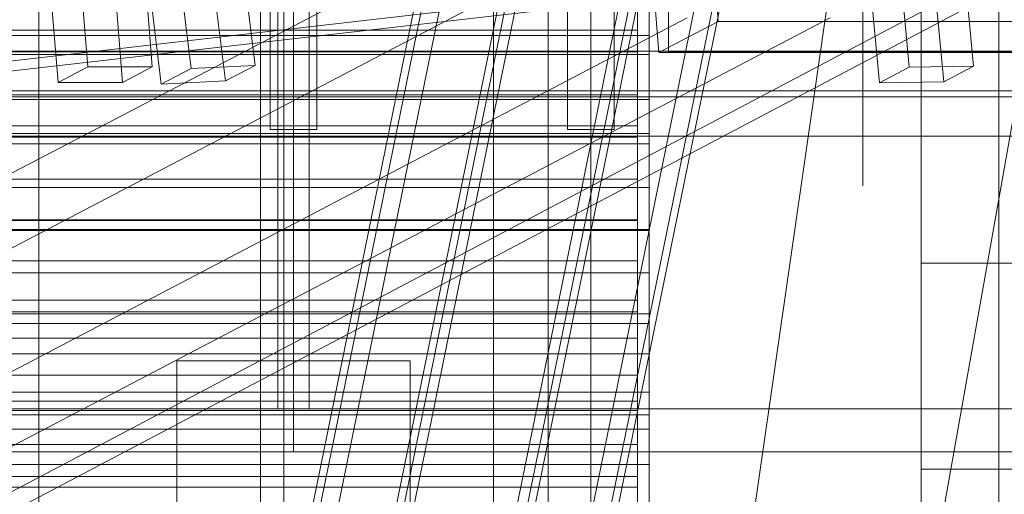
# Model space of a CAD drawing. Header units: millimetres. Extents: x -4738 to 65662, y -68080 to 6847.
# Tile 71 of 256: x -1892 to -1639, y -34514 to -34392. Entities that reach past the tile are written whole.
import ezdxf

# ---------------------------------------------------------------- set-up
doc = ezdxf.new("R2010")
doc.units = ezdxf.units.MM
for name, color, linetype, lineweight in [('COTAS_O', 1, 'Continuous', 0), ('frontal_briquetadora', 7, 'Continuous', 0), ('frontal_C03', 7, 'Continuous', 0), ('frontal_C10', 7, 'Continuous', 0), ('frontal_dosificador', 7, 'Continuous', 0), ('frontal_tolva', 7, 'Continuous', 0)]:
    doc.layers.add(name, color=color, linetype=linetype, lineweight=lineweight)
doc.dimstyles.new('R19_100', dxfattribs={"dimtxt": 250, "dimasz": 150, "dimexe": 150, "dimexo": 80, "dimgap": 100, "dimtad": 1, "dimtih": 1, "dimtoh": 1, "dimdsep": 46, "dimcen": 0.09, "dimadec": 0, "dimazin": 0, "dimtfac": 1, "dimtdec": 4, "dimtofl": 0, "dimtmove": 0, "dimatfit": 3, "dimfxl": 1, "dimtolj": 1, "dimtzin": 0, "dimarcsym": 0})

# ---------------------------------------------------------------- blocks, each defined once
blk = doc.blocks.new('DIM_R31_47')
at = {"layer": 'COTAS_O'}
for p, q in [((-1725, -31700), (-1025, -31700)), ((-1025, -31700), (-1070, -31850)), ((-1025, -34400), (-1025, -31700)), ((-1025, -31700), (-980, -31850)), ((-1025, -34400), (-1070, -34250)), ((-1025, -34400), (-980, -34250)), ((-1725, -34400), (-1025, -34400))]:
    blk.add_line(p, q, dxfattribs=at)
blk.add_text('2700 O', height=250, rotation=90, dxfattribs=at).set_placement((-1125, -33050))
blk = doc.blocks.new('DIM_R31_48')
at = {"layer": 'COTAS_O'}
for p, q in [((-1725, -33700), (-1575, -33655)), ((1725, -33700), (1575, -33655)), ((-1725, -34400), (-1725, -33700)), ((-1725, -33700), (1725, -33700)), ((-1725, -33700), (-1575, -33745)), ((1725, -33700), (1575, -33745)), ((1725, -34400), (1725, -33700))]:
    blk.add_line(p, q, dxfattribs=at)
blk.add_text('3450 O', height=250, dxfattribs=at).set_placement((0, -33600))

msp = doc.modelspace()

# ---------------------------------------------------------------- linework, layer by layer
at = {"layer": 'frontal_briquetadora'}
for p, q in [((-1733, -34369.461), (-1733, -34394.423)), ((-1730, -34370.333), (-1730, -34395.847)), ((-1660, -34382.902), (-1660, -34393.674)), ((-1660, -34383.4), (-1660, -34393.379)), ((-1660, -34383.4), (-1660, -34396.59)), ((-1660, -34383.4), (-1660, -34402.775)), ((-1640, -34383.4), (-1640, -34402.775)), ((-1640, -34383.4), (-1640, -34403.151)), ((-1675, -34385.275), (-1675, -34400.738)), ((-1660, -34385.275), (-1660, -34400.738)), ((-1733, -34400.006), (-1733, -34388.888)), ((-1730, -34400.736), (-1730, -34389.13)), ((-1660, -34389.259), (-1660, -34408.633)), ((-1640, -34388.527), (-1640, -34407.646)), ((-1640, -34389.259), (-1640, -34408.633)), ((-1970, -34394.423), (-1733, -34394.423)), ((-1733, -34394.423), (-1733, -34419.073)), ((-1660, -34393.379), (-1660, -34401.382)), ((-1660, -34393.674), (-1660, -34399.287)), ((-1970, -34395.847), (-1730, -34395.847)), ((-1730, -34395.847), (-1730, -34421.041)), ((-1660, -34396.59), (-1660, -34407.168)), ((-1970, -34400.006), (-1733, -34400.006)), ((-1970, -34400.736), (-1730, -34400.736)), ((-1733, -34411.061), (-1733, -34400.006)), ((-1730, -34412.277), (-1730, -34400.736)), ((-1675, -34400.738), (-1675, -34413.792)), ((-1660, -34400.738), (-1660, -34413.792)), ((-1660, -34401.382), (-1660, -34405.823)), ((-1660, -34402.775), (-1660, -34421.718)), ((-1640, -34402.775), (-1640, -34421.718)), ((-1640, -34403.151), (-1640, -34422.364)), ((-1660, -34407.168), (-1660, -34413.038)), ((-1660, -34408.633), (-1660, -34427.684)), ((-1640, -34407.646), (-1640, -34426.432)), ((-1640, -34408.633), (-1640, -34427.684)), ((-1970, -34411.061), (-1733, -34411.061)), ((-1970, -34412.277), (-1730, -34412.277)), ((-1733, -34422.013), (-1733, -34411.061)), ((-1730, -34423.71), (-1730, -34412.277)), ((-1675, -34413.792), (-1675, -34423.992)), ((-1660, -34413.792), (-1660, -34423.992)), ((-1970, -34419.073), (-1733, -34419.073)), ((-1733, -34419.073), (-1733, -34443.29)), ((-1970, -34421.041), (-1730, -34421.041)), ((-1970, -34422.013), (-1733, -34422.013)), ((-1733, -34432.82), (-1733, -34422.013)), ((-1730, -34421.041), (-1730, -34445.793)), ((-1660, -34421.718), (-1660, -34439.805)), ((-1640, -34421.718), (-1640, -34439.805)), ((-1640, -34422.364), (-1640, -34440.514)), ((-1970, -34423.71), (-1730, -34423.71)), ((-1730, -34434.992), (-1730, -34423.71)), ((-1675, -34423.992), (-1675, -34430.992)), ((-1660, -34423.992), (-1660, -34430.992)), ((-1660, -34427.684), (-1660, -34446.333)), ((-1640, -34426.432), (-1640, -34444.805)), ((-1640, -34427.684), (-1640, -34446.333)), ((-1970, -34432.82), (-1733, -34432.82)), ((-1733, -34443.442), (-1733, -34432.82)), ((-1675, -34430.992), (-1675, -34434.552)), ((-1660, -34430.992), (-1660, -34434.552)), ((-1660, -34436.432), (-1660, -34431.991)), ((-1970, -34434.992), (-1730, -34434.992)), ((-1730, -34446.081), (-1730, -34434.992)), ((-1660, -34444.435), (-1660, -34436.432)), ((-1660, -34443.861), (-1660, -34438.248)), ((-1660, -34439.805), (-1660, -34456.632)), ((-1640, -34439.805), (-1640, -34456.632)), ((-1640, -34440.514), (-1640, -34457.106)), ((-1970, -34443.29), (-1733, -34443.29)), ((-1970, -34443.442), (-1733, -34443.442)), ((-1733, -34443.29), (-1733, -34466.957)), ((-1733, -34453.839), (-1733, -34443.442)), ((-1660, -34454.633), (-1660, -34443.861)), ((-1660, -34454.414), (-1660, -34444.435)), ((-1640, -34444.805), (-1640, -34462.687)), ((-1970, -34445.793), (-1730, -34445.793)), ((-1970, -34446.081), (-1730, -34446.081)), ((-1730, -34445.793), (-1730, -34469.983)), ((-1730, -34456.935), (-1730, -34446.081)), ((-1660, -34446.333), (-1660, -34464.504)), ((-1640, -34446.333), (-1640, -34464.504)), ((-1970, -34453.839), (-1733, -34453.839)), ((-1733, -34463.972), (-1733, -34453.839)), ((-1660, -34454.414), (-1510, -34454.414)), ((-1660, -34454.414), (-1660, -34464.393)), ((-1660, -34469.69), (-1660, -34454.633)), ((-1970, -34456.935), (-1730, -34456.935)), ((-1730, -34467.513), (-1730, -34456.935)), ((-1660, -34456.632), (-1660, -34471.822)), ((-1640, -34456.632), (-1640, -34471.822)), ((-1640, -34457.106), (-1640, -34471.687)), ((-1640, -34462.687), (-1640, -34480)), ((-1970, -34463.972), (-1733, -34463.972)), ((-1733, -34473.803), (-1733, -34463.972)), ((-1660, -34464.393), (-1660, -34472.396)), ((-1660, -34464.504), (-1660, -34482.122)), ((-1640, -34464.504), (-1640, -34482.122)), ((-1970, -34466.957), (-1733, -34466.957)), ((-1970, -34467.513), (-1730, -34467.513)), ((-1733, -34466.957), (-1733, -34489.959)), ((-1730, -34477.777), (-1730, -34467.513)), ((-1970, -34469.983), (-1730, -34469.983)), ((-1730, -34469.983), (-1730, -34493.494)), ((-1660, -34487.814), (-1660, -34469.69)), ((-1660, -34471.822), (-1660, -34485.038)), ((-1660, -34472.396), (-1660, -34476.837)), ((-1640, -34471.687), (-1640, -34483.86)), ((-1640, -34471.822), (-1640, -34485.038)), ((-1970, -34473.803), (-1733, -34473.803)), ((-1733, -34483.296), (-1733, -34473.803)), ((-1970, -34477.777), (-1730, -34477.777)), ((-1730, -34487.687), (-1730, -34477.777)), ((-1640, -34480), (-1640, -34496.671)), ((-1970, -34483.296), (-1733, -34483.296)), ((-1733, -34492.415), (-1733, -34483.296)), ((-1660, -34482.122), (-1660, -34499.116)), ((-1640, -34482.122), (-1640, -34499.116)), ((-1660, -34485.038), (-1660, -34495.983)), ((-1640, -34483.86), (-1640, -34493.293)), ((-1640, -34485.038), (-1640, -34495.983)), ((-1970, -34487.687), (-1730, -34487.687)), ((-1730, -34497.207), (-1730, -34487.687)), ((-1660, -34507.535), (-1660, -34487.814)), ((-1970, -34489.959), (-1733, -34489.959)), ((-1733, -34489.959), (-1733, -34512.184)), ((-1970, -34492.415), (-1733, -34492.415)), ((-1970, -34493.494), (-1730, -34493.494)), ((-1733, -34501.126), (-1733, -34492.415)), ((-1730, -34493.494), (-1730, -34516.21)), ((-1640, -34493.293), (-1640, -34499.728)), ((-1660, -34495.983), (-1660, -34504.414)), ((-1640, -34495.983), (-1640, -34504.414)), ((-1970, -34497.207), (-1730, -34497.207)), ((-1730, -34506.3), (-1730, -34497.207)), ((-1640, -34496.671), (-1640, -34512.628)), ((-1970, -34501.126), (-1733, -34501.126)), ((-1733, -34509.395), (-1733, -34501.126)), ((-1660, -34499.116), (-1660, -34515.414)), ((-1640, -34499.116), (-1640, -34515.414)), ((-1640, -34499.728), (-1640, -34502.99)), ((-1970, -34506.3), (-1730, -34506.3)), ((-1730, -34514.934), (-1730, -34506.3)), ((-1660, -34504.414), (-1660, -34510.141)), ((-1640, -34504.414), (-1640, -34510.141)), ((-1660, -34507.535), (-1510, -34507.535)), ((-1660, -34507.535), (-1660, -34527.256)), ((-1970, -34509.395), (-1733, -34509.395)), ((-1733, -34517.193), (-1733, -34509.395)), ((-1660, -34510.141), (-1660, -34513.036)), ((-1640, -34510.141), (-1640, -34513.036)), ((-1970, -34512.184), (-1733, -34512.184)), ((-1733, -34512.184), (-1733, -34533.525)), ((-1640, -34512.628), (-1640, -34527.804))]:
    msp.add_line(p, q, dxfattribs=at)
at = {"layer": 'frontal_C03'}
for q in [(-1485, -33007.45), (-1485, -33563.95)]:
    msp.add_line((-1915, -35988), q, dxfattribs=at)
at = {"layer": 'frontal_C10'}
for p, q in [((-4449.639, -35862.156), (-440.917, -33746.29)), ((-440.523, -33751.187), (-4449.244, -35867.053)), ((-2113.659, -35975), (-1717.845, -34032.44)), ((-1715.891, -34032.44), (-2111.705, -35975)), ((-1711.289, -34032.44), (-2107.103, -35975)), ((-2092.168, -35975), (-1696.354, -34032.44)), ((-1694.4, -34032.44), (-2090.214, -35975)), ((-2087.565, -35975), (-1691.751, -34032.44)), ((-2061.078, -35975), (-1665.264, -34032.44)), ((-1662.615, -34032.44), (-2058.429, -35975)), ((-2056.475, -35975), (-1660.662, -34032.44)), ((-1645.727, -34032.44), (-2041.54, -35975)), ((-1641.124, -34032.44), (-2036.938, -35975)), ((-2034.984, -35975), (-1639.17, -34032.44)), ((-1681.579, -34205.492), (-1663.065, -34403.993)), ((-1646.518, -34403.744), (-1665.031, -34205.243)), ((-1670.722, -34408.003), (-1689.235, -34209.502)), ((-1654.174, -34407.753), (-1672.688, -34209.253)), ((-1724.153, -34342.312), (-2183.533, -34582.885)), ((-2146.713, -34582.885), (-1687.333, -34342.312)), ((-1855.36, -34343.491), (-1847.855, -34404.318)), ((-1831.369, -34403.505), (-1838.873, -34342.677)), ((-1839.025, -34407.515), (-1846.53, -34346.688)), ((-1855.511, -34408.329), (-1863.016, -34347.501)), ((-1878.152, -34357.277), (-1874.423, -34403.911)), ((-1857.854, -34403.911), (-1861.583, -34357.277)), ((-1714.93, -34357.896), (-1712.188, -34392.186)), ((-1882.079, -34407.92), (-1885.808, -34361.287)), ((-1865.51, -34407.92), (-1869.239, -34361.287)), ((-1727.501, -34400.205), (-1730.243, -34365.915)), ((-2189.292, -34436.219), (-1715.028, -34381.789)), ((-2166.279, -34436.219), (-1692.016, -34381.789)), ((-2179.616, -34631.87), (-1720.236, -34391.297)), ((-2142.796, -34631.87), (-1683.416, -34391.297)), ((-1727.501, -34400.205), (-1712.188, -34392.186)), ((-1712.188, -34392.186), (-883.741, -34392.186)), ((-1597.98, -34399.844), (-2380.402, -34399.844)), ((-899.053, -34400.205), (-1727.501, -34400.205)), ((-1882.079, -34407.92), (-1874.423, -34403.911)), ((-1874.423, -34403.911), (-1857.854, -34403.911)), ((-1857.854, -34403.911), (-1865.51, -34407.92)), ((-1855.511, -34408.329), (-1847.855, -34404.318)), ((-1847.855, -34404.318), (-1831.369, -34403.505)), ((-1831.369, -34403.505), (-1839.025, -34407.515)), ((-1670.722, -34408.003), (-1663.065, -34403.993)), ((-1663.065, -34403.993), (-1646.518, -34403.744)), ((-1646.518, -34403.744), (-1654.174, -34407.753)), ((-1839.025, -34407.515), (-1855.511, -34408.329)), ((-2399.849, -34410.028), (-1617.427, -34410.028)), ((-1865.51, -34407.92), (-1882.079, -34407.92)), ((-1654.174, -34407.753), (-1670.722, -34408.003)), ((-2379.462, -34411.6), (-1597.04, -34411.6)), ((-1616.487, -34421.784), (-2398.909, -34421.784))]:
    msp.add_line(p, q, dxfattribs=at)
at = {"layer": 'frontal_dosificador'}
for p, q in [((-1830, -34880), (-1830, -32340)), ((-1770, -34880), (-1770, -32340)), ((-1830, -34600), (-1830, -34280)), ((-1824, -34600), (-1824, -34280))]:
    msp.add_line(p, q, dxfattribs=at)
at = {"layer": 'frontal_tolva'}
for p, q in [((-1887, -35980), (-1887, -32700)), ((-1756, -35980), (-1756, -32700)), ((-1745, -35980), (-1745, -32700)), ((-1827.5, -34420), (-1827.5, -34280)), ((-1815.5, -34420), (-1815.5, -34280)), ((-1751, -34420), (-1751, -34280)), ((-1739, -34420), (-1739, -34280)), ((-1825.5, -34492), (-1825.5, -34361)), ((-1821.5, -34361), (-1821.5, -34492)), ((-1817.5, -34492), (-1817.5, -34361)), ((-1827.5, -34420), (-1815.5, -34420)), ((-1751, -34420), (-1739, -34420)), ((-1851.5, -35316.567), (-1851.5, -34479.567)), ((-1851.5, -34479.567), (-1791.5, -34479.567)), ((-1851.5, -34526.433), (-1851.5, -34479.567)), ((-1791.5, -34479.567), (-1791.5, -35316.567)), ((-1791.5, -34479.567), (-1791.5, -34526.433)), ((-1898, -34492), (-1745, -34492)), ((-1825.5, -34492), (-1817.5, -34492)), ((-1821.5, -34492), (1821.5, -34492)), ((-1821.5, -34492), (-1821.5, -34503)), ((-1745, -34503), (-1745, -34492)), ((-1898, -34503), (-1745, -34503)), ((-1821.5, -34503), (1821.5, -34503))]:
    msp.add_line(p, q, dxfattribs=at)

# ---------------------------------------------------------------- dimensions: what is measured, and where the dimension line sits
at = {"layer": 'COTAS_O'}
for p2, distance, picture, middle in [((-1725, -31700), -700, 'DIM_R31_47', (-1025, -33050)), ((1725, -34400), 700, 'DIM_R31_48', (0, -33700))]:
    dim = msp.add_aligned_dim(p1=(-1725, -34400), p2=p2, distance=distance, text='<> O', dimstyle='R19_100', dxfattribs=at)
    dim.commit()
    dim.dimension.update_dxf_attribs({"geometry": picture, "text_midpoint": middle})

doc.saveas('drawing.dxf')
